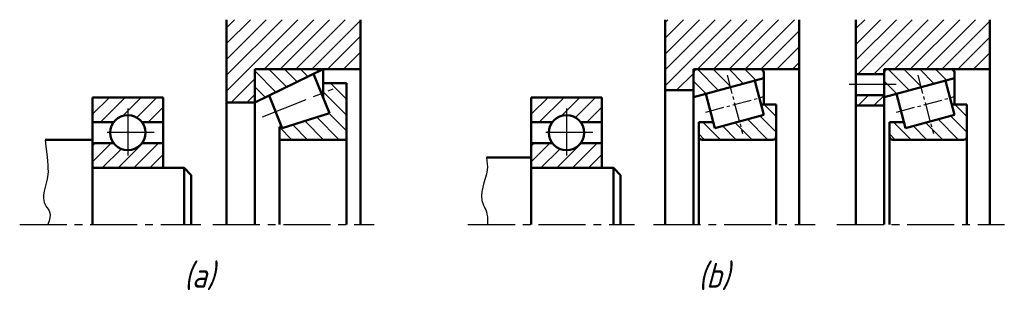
# Model space of a CAD drawing. Header units: millimetres. Extents: x 90 to 230, y 50 to 89.
import ezdxf

# ---------------------------------------------------------------- set-up
doc = ezdxf.new("R2010")
doc.units = ezdxf.units.MM
doc.header["$LTSCALE"] = 0.7
doc.linetypes.add('CENTER2', pattern=[28.575, 19.05, -3.175, 3.175, -3.175])
doc.layers.add('剖面线层', color=7, linetype='Continuous')
doc.layers.add('细实线层', color=7, linetype='Continuous')
for name, color, linetype, lineweight in [('文字层', 227, 'Continuous', 20), ('点画线层', 3, 'CENTER2', 25), ('粗实线层', 1, 'Continuous', 50)]:
    doc.layers.add(name, color=color, linetype=linetype, lineweight=lineweight)
doc.styles.add('工程斜体', font='gbeitc.shx', dxfattribs={"bigfont": 'gbcbig.shx'})
pattern_1 = [(45, (-19.7471, 24.7183), (-1.122532, 1.122532), [])]

msp = doc.modelspace()

# ---------------------------------------------------------------- hatches: boundary and pattern name
at = {"layer": '剖面线层', "ltscale": 0.5}
h = msp.add_hatch(dxfattribs=at)
h.set_pattern_fill('ANSI31', scale=0.5, style=0)
h.set_pattern_definition(pattern_1)
h.paths.add_polyline_path([(138.38, 81.65), (138.38, 88.65), (119.38, 88.65), (119.38, 76.94), (123.38, 76.94), (123.38, 81.65)])
h = msp.add_hatch(dxfattribs=at)
h.set_pattern_fill('ANSI31', scale=0.5, style=0)
h.set_pattern_definition([(45, (5.7863, 24.7183), (-1.122532, 1.122532), [])])
h.paths.add_polyline_path([(200.6, 81.65), (200.6, 88.65), (181.6, 88.65), (181.6, 78.65), (185.6, 78.65), (185.6, 81.65)])
h = msp.add_hatch(dxfattribs=at)
h.set_pattern_fill('ANSI31', scale=0.5, style=0)
h.set_pattern_definition([(45, (5.7863, -81.7819), (-1.122532, 1.122532), [])])
h.paths.add_polyline_path([(208.65, 81.46), (208.65, 88.65), (227.65, 88.65), (227.65, 81.65), (222.15, 81.65), (213.15, 81.65), (212.65, 81.65), (212.65, 81.46)])
h.paths.add_polyline_path([(208.65, 76.48), (212.65, 76.48), (212.65, 77.46), (208.65, 77.46)])
h.paths.add_polyline_path([(208.65, 77.46), (208.65, 77.96), (212.65, 77.96), (212.65, 77.46)])
h.paths.add_polyline_path([(208.65, 80.96), (212.65, 80.96), (212.65, 81.46), (208.65, 81.46)])
h = msp.add_hatch(dxfattribs=at)
h.set_pattern_fill('ANSI31', scale=0.5, angle=90, style=0)
h.set_pattern_definition([(135, (-19.7471, 24.7183), (-1.122532, -1.122532), [])])
h.paths.add_polyline_path([(123.38, 81.65), (123.38, 76.94), (133.09, 81.65)])
h.paths.add_polyline_path([(136.38, 71.65), (136.38, 79.65), (133.09, 79.65), (133.09, 77.61), (133.97, 75.43), (127.28, 73.29), (127.21, 73.46), (126.88, 73.46), (126.88, 71.65)])
h = msp.add_hatch(dxfattribs=at)
h.set_pattern_fill('ANSI31', scale=0.5, angle=90, style=0)
h.set_pattern_definition([(135, (62.2206, -81.7819), (-1.122532, -1.122532), [])])
h.paths.add_polyline_path([(186.85, 71.65), (196.85, 71.65, 0.414214), (197.35, 72.15), (197.35, 76.65), (195.6, 76.65), (195.21, 76.65), (195.6, 75.17), (192.13, 74.24), (188.65, 73.31), (188.42, 74.15), (186.35, 74.15), (186.35, 72.15, 0.414214)])
h.paths.add_polyline_path([(185.6, 77.67), (185.6, 81.15, -0.414214), (186.1, 81.65), (195.1, 81.65, -0.414214), (195.6, 81.15), (195.6, 80.35), (194.31, 80), (190.83, 79.07), (187.35, 78.14)])
h = msp.add_hatch(dxfattribs=at)
h.set_pattern_fill('ANSI31', scale=0.5, angle=90, style=0)
h.set_pattern_definition([(135, (89.2664, -81.7819), (-1.122532, -1.122532), [])])
h.paths.add_polyline_path([(213.9, 71.65), (223.9, 71.65, 0.414214), (224.4, 72.15), (224.4, 76.65), (222.65, 76.65), (222.25, 76.65), (222.65, 75.17), (219.17, 74.24), (215.69, 73.31), (215.47, 74.15), (213.4, 74.15), (213.4, 72.15, 0.414214)])
h.paths.add_polyline_path([(212.65, 77.67), (212.65, 81.15, -0.414214), (213.15, 81.65), (222.15, 81.65, -0.414214), (222.65, 81.15), (222.65, 80.35), (221.36, 80), (217.88, 79.07), (214.4, 78.14)])
h = msp.add_hatch(dxfattribs=at)
h.set_pattern_fill('ANSI31', scale=0.5, style=0)
h.set_pattern_definition(pattern_1)
h.paths.add_polyline_path([(100.38, 77.65), (100.38, 74.15), (103.38, 74.15, -0.5), (107.38, 74.15), (110.38, 74.15), (110.38, 77.65)])
h.paths.add_polyline_path([(103.38, 71.15), (100.38, 71.15), (100.38, 67.65), (110.38, 67.65), (110.38, 71.15), (107.38, 71.15, -0.5)])
h = msp.add_hatch(dxfattribs=at)
h.set_pattern_fill('ANSI31', scale=0.5, style=0)
h.set_pattern_definition([(45, (42.4735, 24.7183), (-1.122532, 1.122532), [])])
h.paths.add_polyline_path([(162.6, 77.65), (162.6, 74.15), (165.6, 74.15, -0.5), (169.6, 74.15), (172.6, 74.15), (172.6, 77.65)])
h.paths.add_polyline_path([(165.6, 71.15), (162.6, 71.15), (162.6, 67.65), (172.6, 67.65), (172.6, 71.15), (169.6, 71.15, -0.5)])

# ---------------------------------------------------------------- linework, layer by layer
at = {"layer": '点画线层', "color": 7, "ltscale": 0.2}
for p, q in [((190.37, 80.78), (192.58, 72.53)), ((217.42, 80.78), (219.63, 72.53)), ((187.35, 75.55), (195.6, 77.76)), ((214.4, 75.55), (222.65, 77.76))]:
    msp.add_line(p, q, dxfattribs=at)
at = {"layer": '点画线层', "color": 7, "ltscale": 0.5}
for p, q in [((124.5, 74.87), (134.5, 78.87)), ((214.37, 79.46), (207.36, 79.46)), ((105.38, 76.09), (105.38, 68.94)), ((167.6, 76.09), (167.6, 68.94)), ((109.12, 72.65), (101.74, 72.65)), ((171.34, 72.65), (163.96, 72.65)), ((90.05, 59.65), (115.72, 59.65)), ((117.46, 59.65), (140.32, 59.65)), ((153.63, 59.65), (177.26, 59.65)), ((179.96, 59.65), (202.86, 59.65)), ((205.92, 59.65), (229.7, 59.65))]:
    msp.add_line(p, q, dxfattribs=at)
at = {"layer": '粗实线层', "color": 7, "ltscale": 0.5}
for p, q in [((119.38, 59.65), (119.38, 88.65)), ((138.38, 59.65), (138.38, 88.65)), ((181.6, 59.65), (181.6, 88.65)), ((200.6, 59.65), (200.6, 88.65)), ((208.65, 59.65), (208.65, 88.65)), ((227.65, 59.65), (227.65, 88.65)), ((123.38, 81.65), (138.38, 81.65)), ((123.38, 59.65), (123.38, 81.65)), ((123.38, 76.94), (133.09, 81.65)), ((133.09, 81.65), (133.09, 77.61)), ((185.6, 81.65), (200.6, 81.65)), ((185.6, 59.65), (185.6, 81.65)), ((195.6, 76.65), (195.6, 81.15)), ((212.65, 81.65), (227.65, 81.65)), ((212.65, 59.65), (212.65, 81.65)), ((222.65, 76.65), (222.65, 81.15)), ((133.97, 75.43), (131.74, 81)), ((133.09, 79.65), (136.38, 79.65)), ((136.38, 59.65), (136.38, 79.65)), ((185.6, 77.67), (195.6, 80.35)), ((195.6, 75.17), (194.31, 80)), ((212.65, 80.96), (208.65, 80.96)), ((212.65, 77.67), (222.65, 80.35)), ((222.65, 75.17), (221.36, 80)), ((181.6, 78.65), (185.6, 78.65)), ((100.38, 77.65), (110.38, 77.65)), ((100.38, 77.65), (100.38, 59.65)), ((110.38, 77.65), (110.38, 67.65)), ((119.38, 76.94), (123.38, 76.94)), ((127.28, 73.29), (125.43, 77.93)), ((162.6, 77.65), (172.6, 77.65)), ((162.6, 77.65), (162.6, 59.65)), ((172.6, 77.65), (172.6, 67.65)), ((188.65, 73.31), (187.35, 78.14)), ((208.65, 77.96), (212.65, 77.96)), ((215.69, 73.31), (214.4, 78.14)), ((127.28, 73.29), (133.97, 75.43)), ((195.21, 76.65), (197.35, 76.65)), ((197.35, 59.65), (197.35, 76.65)), ((208.65, 76.48), (212.65, 76.48)), ((222.25, 76.65), (224.4, 76.65)), ((224.4, 59.65), (224.4, 76.65)), ((103.38, 74.15), (100.38, 74.15)), ((110.38, 74.15), (107.38, 74.15)), ((165.6, 74.15), (162.6, 74.15)), ((172.6, 74.15), (169.6, 74.15)), ((186.35, 74.15), (188.42, 74.15)), ((186.35, 59.65), (186.35, 74.15)), ((188.65, 73.31), (195.6, 75.17)), ((213.4, 74.15), (215.47, 74.15)), ((213.4, 59.65), (213.4, 74.15)), ((215.69, 73.31), (222.65, 75.17)), ((126.88, 59.65), (126.88, 73.46)), ((126.88, 73.46), (127.21, 73.46)), ((93.68, 71.65), (100.38, 71.65)), ((126.88, 71.65), (136.38, 71.65)), ((186.85, 71.65), (196.85, 71.65)), ((213.9, 71.65), (223.9, 71.65)), ((103.38, 71.15), (100.38, 71.15)), ((110.38, 71.15), (107.38, 71.15)), ((165.6, 71.15), (162.6, 71.15)), ((172.6, 71.15), (169.6, 71.15)), ((156.25, 69.15), (162.6, 69.15)), ((113.38, 67.65), (100.38, 67.65)), ((113.38, 67.65), (114.38, 66.65)), ((113.38, 67.65), (113.38, 59.65)), ((174.26, 67.65), (162.6, 67.65)), ((174.26, 67.65), (175.26, 66.65)), ((174.26, 67.65), (174.26, 59.65)), ((114.38, 59.65), (114.38, 66.65)), ((175.26, 59.65), (175.26, 66.65))]:
    msp.add_line(p, q, dxfattribs=at)
for centre in [(105.38, 72.65), (167.6, 72.65)]:
    msp.add_circle(centre, 2.5, dxfattribs=at)
for centre, start, end in [((186.1, 81.15), 90, 180), ((195.1, 81.15), 0, 90), ((213.15, 81.15), 90, 180), ((222.15, 81.15), 0, 90), ((186.85, 72.15), 180, 270), ((196.85, 72.15), 270, 0), ((213.9, 72.15), 180, 270), ((223.9, 72.15), 270, 0)]:
    msp.add_arc(centre, 0.5, start, end, dxfattribs=at)
at = {"layer": '细实线层', "color": 7, "ltscale": 0.5}
for points, knots in [([(93.68, 71.65), (93.92, 69.04), (94.51, 65.67), (92.48, 63.34), (94.7, 61.15), (94.06, 59.65)], [1.605167, 1.605167, 1.605167, 1.605167, 5.138333, 11.029406, 12.968883, 12.968883, 12.968883, 12.968883]), ([(156.25, 69.15), (156.36, 68.44), (156.58, 66.29), (154.62, 63.67), (156.5, 61.31), (156.38, 59.65)], [3.240786, 3.240786, 3.240786, 3.240786, 5.138333, 11.029406, 12.790014, 12.790014, 12.790014, 12.790014])]:
    msp.add_open_spline(points, degree=3, knots=knots, dxfattribs=at)

# ---------------------------------------------------------------- texts
at = {"layer": '文字层', "color": 7, "ltscale": 0.5, "char_height": 3.5, "width": 4.9934, "attachment_point": 1, "style": '工程斜体'}
for s, insert in [('(a)', (113.36, 54.19)), ('(b)', (186.31, 54.19))]:
    msp.add_mtext(s, dxfattribs=dict(at, insert=insert))

doc.saveas('drawing.dxf')
